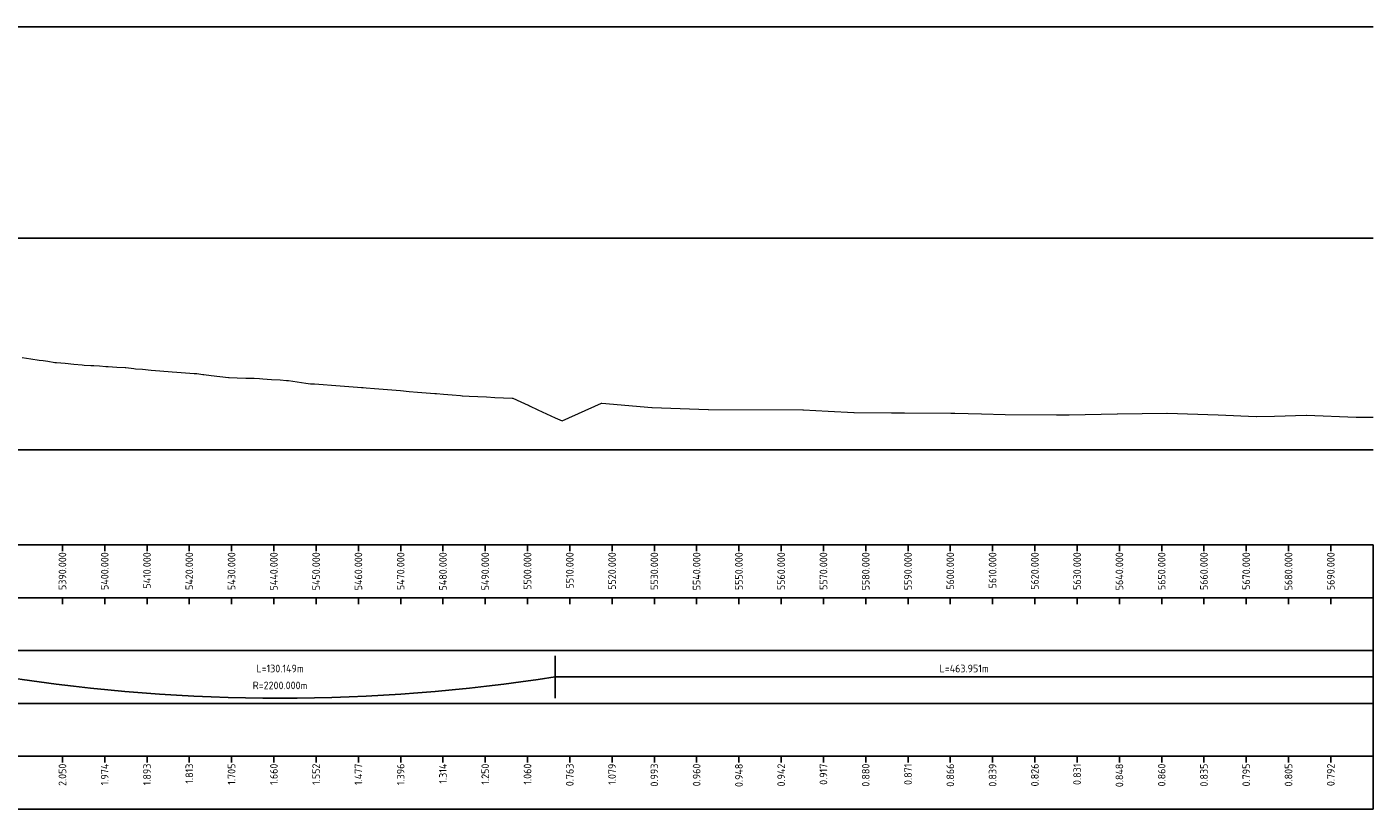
# Model space of a CAD drawing. Header units: metres. Extents: x 107616 to 109077, y 403701 to 404146.
# Tile 6 of 6: x 108759 to 109077, y 403957 to 404142. Entities that reach past the tile are written whole.
import ezdxf

# ---------------------------------------------------------------- set-up
doc = ezdxf.new("R2010")
doc.units = ezdxf.units.M
for name, color, linetype, lineweight in [('B-WE-GW-MAAIVELD-GD', 253, 'Continuous', 18), ('C3D-LABELS', 7, 'Continuous', 25), ('X-XX-AL-CONSTRUCTIELIJN-GD', 7, 'Continuous', 25), ('X-XX-AL-DETAIL2-G', 7, 'Continuous', 25), ('X-XX-AL-T18', 7, 'Continuous', 18)]:
    doc.layers.add(name, color=color, linetype=linetype, lineweight=lineweight)
doc.layers.add('C3D-PROFILE_PROFILEVIEW', color=7, linetype='Continuous')
doc.layers.add('C3D-PROFILE_PROFILEVIEW_LABELING', color=7, linetype='Continuous')
doc.styles.add('NLCS-ISO', font='NLCS-ISO.ttf')

# ---------------------------------------------------------------- blocks, each defined once
blk = doc.blocks.new('*U57')
at = {"layer": 'X-XX-AL-CONSTRUCTIELIJN-GD', "color": 7, "linetype": 'Continuous', "lineweight": 25}
for p, q in [((0, 100), (1400, 100)), ((0, 50), (1400, 50)), ((0, 0), (1400, 0))]:
    blk.add_line(p, q, dxfattribs=at)
at = {"layer": 'X-XX-AL-DETAIL2-G', "color": 7, "linetype": 'Continuous', "lineweight": -3}
for p, q in [((1090, -22.5), (1090, -24)), ((1100, -22.5), (1100, -24)), ((1110, -22.5), (1110, -24)), ((1120, -22.5), (1120, -24)), ((1130, -22.5), (1130, -24)), ((1140, -22.5), (1140, -24)), ((1150, -22.5), (1150, -24)), ((1160, -22.5), (1160, -24)), ((1170, -22.5), (1170, -24)), ((1180, -22.5), (1180, -24)), ((1190, -22.5), (1190, -24)), ((1200, -22.5), (1200, -24)), ((1210, -22.5), (1210, -24)), ((1220, -22.5), (1220, -24)), ((1230, -22.5), (1230, -24)), ((1240, -22.5), (1240, -24)), ((1250, -22.5), (1250, -24)), ((1260, -22.5), (1260, -24)), ((1270, -22.5), (1270, -24)), ((1280, -22.5), (1280, -24)), ((1290, -22.5), (1290, -24)), ((1300, -22.5), (1300, -24)), ((1310, -22.5), (1310, -24)), ((1320, -22.5), (1320, -24)), ((1330, -22.5), (1330, -24)), ((1340, -22.5), (1340, -24)), ((1350, -22.5), (1350, -24)), ((1360, -22.5), (1360, -24)), ((1370, -22.5), (1370, -24)), ((1380, -22.5), (1380, -24)), ((1390, -22.5), (1390, -24)), ((1090, -35), (1090, -36.5)), ((1100, -35), (1100, -36.5)), ((1110, -35), (1110, -36.5)), ((1120, -35), (1120, -36.5)), ((1130, -35), (1130, -36.5)), ((1140, -35), (1140, -36.5)), ((1150, -35), (1150, -36.5)), ((1160, -35), (1160, -36.5)), ((1170, -35), (1170, -36.5)), ((1180, -35), (1180, -36.5)), ((1190, -35), (1190, -36.5)), ((1200, -35), (1200, -36.5)), ((1210, -35), (1210, -36.5)), ((1220, -35), (1220, -36.5)), ((1230, -35), (1230, -36.5)), ((1240, -35), (1240, -36.5)), ((1250, -35), (1250, -36.5)), ((1260, -35), (1260, -36.5)), ((1270, -35), (1270, -36.5)), ((1280, -35), (1280, -36.5)), ((1290, -35), (1290, -36.5)), ((1300, -35), (1300, -36.5)), ((1310, -35), (1310, -36.5)), ((1320, -35), (1320, -36.5)), ((1330, -35), (1330, -36.5)), ((1340, -35), (1340, -36.5)), ((1350, -35), (1350, -36.5)), ((1360, -35), (1360, -36.5)), ((1370, -35), (1370, -36.5)), ((1380, -35), (1380, -36.5)), ((1390, -35), (1390, -36.5)), ((1206.55, -58.75), (1206.55, -48.75)), ((1090, -72.5), (1090, -74)), ((1100, -72.5), (1100, -74)), ((1110, -72.5), (1110, -74)), ((1120, -72.5), (1120, -74)), ((1130, -72.5), (1130, -74)), ((1140, -72.5), (1140, -74)), ((1150, -72.5), (1150, -74)), ((1160, -72.5), (1160, -74)), ((1170, -72.5), (1170, -74)), ((1180, -72.5), (1180, -74)), ((1190, -72.5), (1190, -74)), ((1200, -72.5), (1200, -74)), ((1210, -72.5), (1210, -74)), ((1220, -72.5), (1220, -74)), ((1230, -72.5), (1230, -74)), ((1240, -72.5), (1240, -74)), ((1250, -72.5), (1250, -74)), ((1260, -72.5), (1260, -74)), ((1270, -72.5), (1270, -74)), ((1280, -72.5), (1280, -74)), ((1290, -72.5), (1290, -74)), ((1300, -72.5), (1300, -74)), ((1310, -72.5), (1310, -74)), ((1320, -72.5), (1320, -74)), ((1330, -72.5), (1330, -74)), ((1340, -72.5), (1340, -74)), ((1350, -72.5), (1350, -74)), ((1360, -72.5), (1360, -74)), ((1370, -72.5), (1370, -74)), ((1380, -72.5), (1380, -74)), ((1390, -72.5), (1390, -74))]:
    blk.add_line(p, q, dxfattribs=at)
for points in [[(0, -35), (1400, -35), (1400, -22.5), (0, -22.5)], [(0, -47.5), (1400, -47.5), (1400, -35), (0, -35)], [(0, -60), (1400, -60), (1400, -47.5), (0, -47.5)], [(0, -72.5), (1400, -72.5), (1400, -60), (0, -60)], [(0, -85), (1400, -85), (1400, -72.5), (0, -72.5)]]:
    blk.add_3dface(points, dxfattribs=at)
at = {"layer": 'X-XX-AL-T18', "color": 7, "linetype": 'Continuous', "lineweight": -3}
blk.add_line((1206.55, -53.75), (1400, -53.75), dxfattribs=at)
blk.add_arc((1141.47, 367.22), 425.97, 261.2126, 278.7874, dxfattribs=at)
blk = doc.blocks.new('*U58')
at = {"layer": 'C3D-LABELS', "color": 7, "linetype": 'Continuous', "lineweight": 25, "char_height": 1.8, "attachment_point": 6, "rotation": 90, "style": 'NLCS-ISO'}
for s, insert in [('5390.000', (108766.95, 404018.11)), ('5400.000', (108776.95, 404018.11)), ('5410.000', (108786.95, 404018.11)), ('5420.000', (108796.95, 404018.11)), ('5430.000', (108806.95, 404018.11)), ('5440.000', (108816.95, 404018.11)), ('5450.000', (108826.95, 404018.11)), ('5460.000', (108836.95, 404018.11)), ('5470.000', (108846.95, 404018.11)), ('5480.000', (108856.95, 404018.11)), ('5490.000', (108866.95, 404018.11)), ('5500.000', (108876.95, 404018.11)), ('5510.000', (108886.95, 404018.11)), ('5520.000', (108896.95, 404018.11)), ('5530.000', (108906.95, 404018.11)), ('5540.000', (108916.95, 404018.11)), ('5550.000', (108926.95, 404018.11)), ('5560.000', (108936.95, 404018.11)), ('5570.000', (108946.95, 404018.11)), ('5580.000', (108956.95, 404018.11)), ('5590.000', (108966.95, 404018.11)), ('5600.000', (108976.95, 404018.11)), ('5610.000', (108986.95, 404018.11)), ('5620.000', (108996.95, 404018.11)), ('5630.000', (109006.95, 404018.11)), ('5640.000', (109016.95, 404018.11)), ('5650.000', (109026.95, 404018.11)), ('5660.000', (109036.95, 404018.11)), ('5670.000', (109046.95, 404018.11)), ('5680.000', (109056.95, 404018.11)), ('5690.000', (109066.95, 404018.11))]:
    blk.add_mtext(s, dxfattribs=dict(at, insert=insert))
blk = doc.blocks.new('*U60')
at = {"layer": 'C3D-LABELS', "color": 7, "linetype": 'Continuous', "lineweight": 25, "char_height": 1.8, "attachment_point": 5, "style": 'NLCS-ISO'}
for s, insert in [('L=935.500m', (108142.65, 403990.61)), ('L=71.286m', (108644, 403990.61)), ('L=73.707m', (108716.49, 403990.61)), ('L=130.149m', (108818.42, 403990.61)), ('L=463.951m', (108980.22, 403990.61)), ('R=8000.000m', (108644, 403986.61)), ('R=2200.000m', (108818.42, 403986.61))]:
    blk.add_mtext(s, dxfattribs=dict(at, insert=insert))
blk = doc.blocks.new('*U62')
at = {"layer": 'C3D-LABELS', "color": 7, "linetype": 'Continuous', "lineweight": 25, "char_height": 1.8, "attachment_point": 6, "rotation": 90, "style": 'NLCS-ISO'}
for s, insert in [('2.050', (108766.95, 403968.11)), ('1.974', (108776.95, 403968.11)), ('1.893', (108786.95, 403968.11)), ('1.813', (108796.95, 403968.11)), ('1.705', (108806.95, 403968.11)), ('1.660', (108816.95, 403968.11)), ('1.552', (108826.95, 403968.11)), ('1.477', (108836.95, 403968.11)), ('1.396', (108846.95, 403968.11)), ('1.314', (108856.95, 403968.11)), ('1.250', (108866.95, 403968.11)), ('1.060', (108876.95, 403968.11)), ('0.763', (108886.95, 403968.11)), ('1.079', (108896.95, 403968.11)), ('0.993', (108906.95, 403968.11)), ('0.960', (108916.95, 403968.11)), ('0.948', (108926.95, 403968.11)), ('0.942', (108936.95, 403968.11)), ('0.917', (108946.95, 403968.11)), ('0.880', (108956.95, 403968.11)), ('0.871', (108966.95, 403968.11)), ('0.866', (108976.95, 403968.11)), ('0.839', (108986.95, 403968.11)), ('0.826', (108996.95, 403968.11)), ('0.831', (109006.95, 403968.11)), ('0.848', (109016.95, 403968.11)), ('0.860', (109026.95, 403968.11)), ('0.835', (109036.95, 403968.11)), ('0.795', (109046.95, 403968.11)), ('0.805', (109056.95, 403968.11)), ('0.792', (109066.95, 403968.11))]:
    blk.add_mtext(s, dxfattribs=dict(at, insert=insert))

msp = doc.modelspace()

# ---------------------------------------------------------------- linework, layer by layer
at = {"layer": 'B-WE-GW-MAAIVELD-GD', "color": 253, "linetype": 'Continuous', "lineweight": 18}
for p, q in [((108757.41, 404064.16), (108759.45, 404063.86)), ((108759.45, 404063.86), (108761.48, 404063.57)), ((108761.48, 404063.57), (108762.35, 404063.44)), ((108762.35, 404063.44), (108763.51, 404063.27)), ((108763.51, 404063.27), (108765.17, 404063.02)), ((108765.17, 404063.02), (108765.55, 404062.99)), ((108765.55, 404062.99), (108767.58, 404062.8)), ((108767.58, 404062.8), (108769.61, 404062.61)), ((108769.61, 404062.61), (108771.65, 404062.43)), ((108771.65, 404062.43), (108772.12, 404062.38)), ((108772.12, 404062.38), (108773.68, 404062.3)), ((108773.68, 404062.3), (108774.35, 404062.27)), ((108774.35, 404062.27), (108775.72, 404062.18)), ((108775.72, 404062.18), (108777.24, 404062.08)), ((108777.24, 404062.08), (108777.48, 404062.07)), ((108777.48, 404062.07), (108777.75, 404062.05)), ((108777.75, 404062.05), (108779.78, 404061.92)), ((108779.78, 404061.92), (108781.82, 404061.78)), ((108781.82, 404061.78), (108781.98, 404061.77)), ((108781.98, 404061.77), (108783.85, 404061.57)), ((108783.85, 404061.57), (108784.24, 404061.53)), ((108784.24, 404061.53), (108785.88, 404061.38)), ((108785.88, 404061.38), (108787.92, 404061.2)), ((108787.92, 404061.2), (108789.95, 404061.02)), ((108789.95, 404061.02), (108790.92, 404060.93)), ((108790.92, 404060.93), (108791.98, 404060.87)), ((108791.98, 404060.87), (108792.9, 404060.81)), ((108792.9, 404060.81), (108794.02, 404060.72)), ((108794.02, 404060.72), (108796.05, 404060.56)), ((108796.05, 404060.56), (108798.08, 404060.4)), ((108798.08, 404060.4), (108798.72, 404060.35)), ((108798.72, 404060.35), (108800.12, 404060.19)), ((108800.12, 404060.19), (108800.37, 404060.16)), ((108800.37, 404060.16), (108802.15, 404059.94)), ((108802.15, 404059.94), (108804.19, 404059.7)), ((108804.19, 404059.7), (108806.22, 404059.45)), ((108806.22, 404059.45), (108806.37, 404059.43)), ((108806.37, 404059.43), (108808.25, 404059.38)), ((108808.25, 404059.38), (108810.29, 404059.32)), ((108810.29, 404059.32), (108812.23, 404059.26)), ((108812.23, 404059.26), (108812.32, 404059.26)), ((108812.32, 404059.26), (108813.54, 404059.18)), ((108813.54, 404059.18), (108814.35, 404059.13)), ((108814.35, 404059.13), (108816.39, 404059)), ((108816.39, 404059), (108818.42, 404058.87)), ((108818.42, 404058.87), (108819.94, 404058.77)), ((108819.94, 404058.77), (108820.45, 404058.7)), ((108820.45, 404058.7), (108822.49, 404058.41)), ((108822.49, 404058.41), (108824.52, 404058.13)), ((108824.52, 404058.13), (108825.59, 404057.98)), ((108825.59, 404057.98), (108826.15, 404057.94)), ((108826.15, 404057.94), (108826.55, 404057.91)), ((108826.55, 404057.91), (108828.59, 404057.76)), ((108828.59, 404057.76), (108830.62, 404057.61)), ((108830.62, 404057.61), (108832.66, 404057.45)), ((108832.66, 404057.45), (108834.69, 404057.3)), ((108834.69, 404057.3), (108836.72, 404057.15)), ((108836.72, 404057.15), (108837.66, 404057.08)), ((108837.66, 404057.08), (108837.84, 404057.07)), ((108837.84, 404057.07), (108838.04, 404057.05)), ((108838.04, 404057.05), (108838.76, 404056.99)), ((108838.76, 404056.99), (108840.79, 404056.83)), ((108840.79, 404056.83), (108842.82, 404056.66)), ((108842.82, 404056.66), (108844.86, 404056.5)), ((108844.86, 404056.5), (108846.89, 404056.33)), ((108846.89, 404056.33), (108848.92, 404056.16)), ((108848.92, 404056.16), (108850.96, 404056)), ((108850.96, 404056), (108850.96, 404056)), ((108850.96, 404056), (108852.99, 404055.83)), ((108852.99, 404055.83), (108855.02, 404055.66)), ((108855.02, 404055.66), (108855.4, 404055.63)), ((108855.4, 404055.63), (108857.06, 404055.49)), ((108857.06, 404055.49), (108859.09, 404055.33)), ((108859.09, 404055.33), (108861.13, 404055.16)), ((108861.13, 404055.16), (108861.53, 404055.12)), ((108861.53, 404055.12), (108861.58, 404055.12)), ((108861.58, 404055.12), (108863.16, 404055.04)), ((108863.16, 404055.04), (108865.19, 404054.95)), ((108865.19, 404054.95), (108867.23, 404054.85)), ((108867.23, 404054.85), (108869.26, 404054.75)), ((108869.26, 404054.75), (108871.29, 404054.65)), ((108871.29, 404054.65), (108873.33, 404054.55)), ((108873.33, 404054.55), (108873.38, 404054.55)), ((108873.38, 404054.55), (108873.47, 404054.55)), ((108873.47, 404054.55), (108873.51, 404054.54)), ((108873.51, 404054.54), (108875.36, 404053.69)), ((108875.36, 404053.69), (108877.13, 404052.88)), ((108877.13, 404052.88), (108877.13, 404052.88)), ((108877.13, 404052.88), (108877.16, 404052.88)), ((108877.16, 404052.88), (108877.39, 404052.77)), ((108877.39, 404052.77), (108879.43, 404051.82)), ((108885.18, 404049.19), (108894.42, 404053.38)), ((108894.42, 404053.38), (108894.5, 404053.37)), ((108894.5, 404053.37), (108906.37, 404052.31)), ((108906.37, 404052.31), (108906.41, 404052.31)), ((108906.41, 404052.31), (108906.45, 404052.31)), ((108906.45, 404052.31), (108919.65, 404051.88)), ((108879.43, 404051.82), (108881.46, 404050.88)), ((108881.46, 404050.88), (108883.49, 404049.94)), ((108883.49, 404049.94), (108885.11, 404049.2)), ((108885.11, 404049.2), (108885.18, 404049.19)), ((108919.65, 404051.88), (108919.68, 404051.88)), ((108919.68, 404051.88), (108919.71, 404051.88)), ((108919.71, 404051.88), (108919.75, 404051.88)), ((108919.75, 404051.88), (108942.11, 404051.76)), ((108942.11, 404051.76), (108942.16, 404051.76)), ((108942.16, 404051.76), (108942.22, 404051.76)), ((108942.22, 404051.76), (108948.05, 404051.48)), ((108948.05, 404051.48), (108954.14, 404051.19)), ((108954.14, 404051.19), (108954.2, 404051.19)), ((108954.2, 404051.19), (108963.04, 404051.1)), ((108963.04, 404051.1), (108966.05, 404051.07)), ((108966.05, 404051.07), (108966.06, 404051.07)), ((108966.06, 404051.07), (108966.09, 404051.07)), ((108966.09, 404051.07), (108977.11, 404051.02)), ((108977.11, 404051.02), (108978.01, 404051.01)), ((108978.01, 404051.01), (108978.02, 404051.01)), ((108978.02, 404051.01), (108984.35, 404050.83)), ((108984.35, 404050.83), (108989.91, 404050.67)), ((108989.91, 404050.67), (108989.91, 404050.67)), ((108989.91, 404050.67), (108989.92, 404050.67)), ((108989.92, 404050.67), (109002.08, 404050.58)), ((109002.08, 404050.58), (109002.09, 404050.58)), ((109002.09, 404050.58), (109005.04, 404050.64)), ((109005.04, 404050.64), (109016.43, 404050.84)), ((109016.43, 404050.84), (109016.46, 404050.84)), ((109016.46, 404050.84), (109016.49, 404050.84)), ((109016.49, 404050.84), (109028.17, 404050.98)), ((109028.17, 404050.98), (109028.24, 404050.98)), ((109028.24, 404050.98), (109040.27, 404050.61)), ((109040.27, 404050.61), (109040.29, 404050.61)), ((109040.29, 404050.61), (109049.31, 404050.21)), ((109049.31, 404050.21), (109049.35, 404050.21)), ((109049.35, 404050.21), (109053.6, 404050.32)), ((109053.6, 404050.32), (109061.15, 404050.52)), ((109061.15, 404050.52), (109061.24, 404050.52)), ((109061.24, 404050.52), (109072.96, 404050.03)), ((109072.96, 404050.03), (109073.09, 404050.03)), ((109073.09, 404050.03), (109073.14, 404050.03)), ((109073.14, 404050.03), (109076.95, 404050.07))]:
    msp.add_line(p, q, dxfattribs=at)

# ---------------------------------------------------------------- block references
at = {"layer": 'C3D-PROFILE_PROFILEVIEW', "color": 7, "linetype": 'Continuous', "lineweight": -3}
msp.add_blockref('*U57', (107676.95, 404042.36), dxfattribs=at)
at = {"layer": 'C3D-PROFILE_PROFILEVIEW_LABELING', "color": 7, "linetype": 'Continuous', "lineweight": -3}
for name in ['*U58', '*U60', '*U62']:
    msp.add_blockref(name, (0, 0), dxfattribs=at)

doc.saveas('drawing.dxf')
